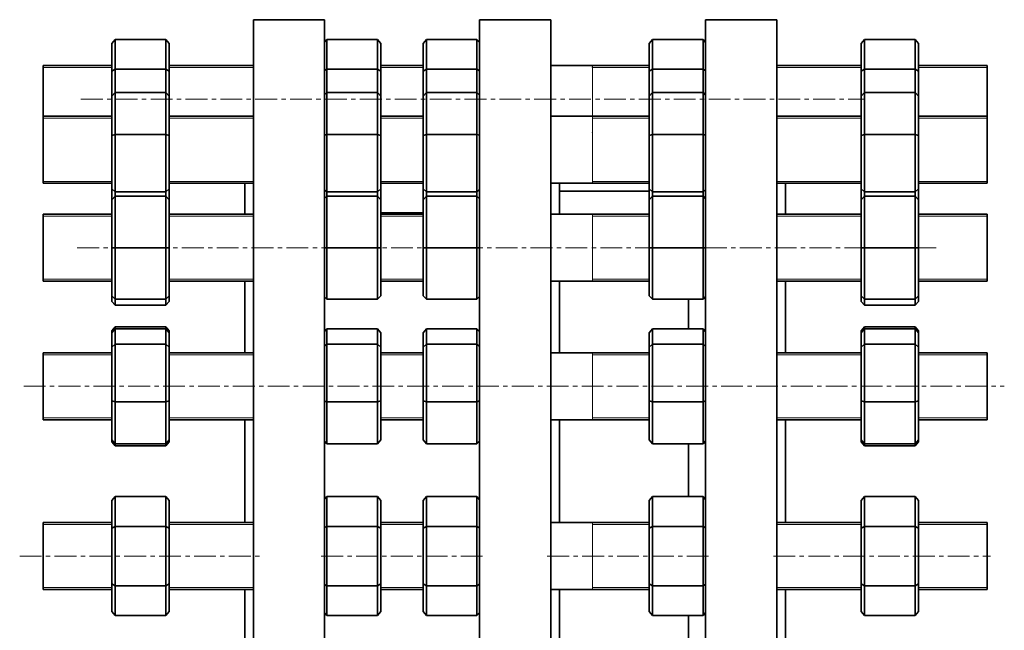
# Model space of a CAD drawing. Header units: millimetres. Extents: x -562 to 1075, y 1 to 1072.
# Tile 5 of 7: x -562 to 12, y 717 to 1072. Entities that reach past the tile are written whole.
import ezdxf

# ---------------------------------------------------------------- set-up
doc = ezdxf.new("R2010")
doc.units = ezdxf.units.MM
doc.linetypes.add('CENTERX2', pattern=[20.32, 12.7, -2.54, 2.54, -2.54])
doc.layers.add('NOTE', color=7, linetype='Continuous')

msp = doc.modelspace()

# ---------------------------------------------------------------- linework, layer by layer
at = {"color": 7, "linetype": 'Continuous', "lineweight": 35}
for p, q in [((-384.13, 1072.47), (-425.63, 1072.47)), ((-425.63, 592.47), (-425.63, 1072.47)), ((-384.13, 592.47), (-384.13, 1072.47)), ((-252.38, 1072.47), (-293.88, 1072.47)), ((-293.88, 592.47), (-293.88, 1072.47)), ((-252.38, 592.47), (-252.38, 1072.47)), ((-120.63, 1072.47), (-162.13, 1072.47)), ((-162.13, 592.47), (-162.13, 1072.47)), ((-120.63, 592.47), (-120.63, 1072.47)), ((-508.13, 1058.56), (-506.13, 1060.87)), ((-508.13, 1042.4), (-508.13, 1058.56)), ((-506.13, 1060.87), (-506.13, 1043.55)), ((-476.73, 1060.87), (-506.13, 1060.87)), ((-476.73, 1043.55), (-476.73, 1060.87)), ((-476.73, 1060.87), (-474.73, 1058.56)), ((-474.73, 1058.56), (-474.73, 1042.4)), ((-384.13, 1059.36), (-382.82, 1060.87)), ((-382.82, 1060.87), (-382.82, 1043.55)), ((-353.42, 1060.87), (-382.82, 1060.87)), ((-353.42, 1043.55), (-353.42, 1060.87)), ((-353.42, 1060.87), (-351.42, 1058.56)), ((-351.42, 1058.56), (-351.42, 1042.4)), ((-326.82, 1058.56), (-324.82, 1060.87)), ((-326.82, 1042.4), (-326.82, 1058.56)), ((-324.82, 1060.87), (-324.82, 1043.55)), ((-295.42, 1060.87), (-324.82, 1060.87)), ((-295.42, 1043.55), (-295.42, 1060.87)), ((-295.42, 1060.87), (-293.88, 1059.09)), ((-195.07, 1058.56), (-193.07, 1060.87)), ((-195.07, 1042.4), (-195.07, 1058.56)), ((-193.07, 1060.87), (-193.07, 1043.55)), ((-163.67, 1060.87), (-193.07, 1060.87)), ((-163.67, 1043.55), (-163.67, 1060.87)), ((-163.67, 1060.87), (-162.13, 1059.09)), ((-71.53, 1058.56), (-69.53, 1060.87)), ((-71.53, 1042.4), (-71.53, 1058.56)), ((-69.53, 1060.87), (-69.53, 1043.55)), ((-40.13, 1060.87), (-69.53, 1060.87)), ((-40.13, 1043.55), (-40.13, 1060.87)), ((-40.13, 1060.87), (-38.13, 1058.56)), ((-38.13, 1058.56), (-38.13, 1042.4)), ((-508.13, 1045.73), (-548.13, 1045.73)), ((-548.13, 1026.23), (-548.13, 1045.73)), ((-425.63, 1045.73), (-474.73, 1045.73)), ((-326.82, 1045.73), (-351.42, 1045.73)), ((-195.07, 1045.73), (-252.38, 1045.73)), ((-71.53, 1045.73), (-120.63, 1045.73)), ((1.87, 1045.73), (-38.13, 1045.73)), ((1.87, 1026.23), (1.87, 1045.73)), ((-508.13, 1042.4), (-506.13, 1043.55)), ((-508.13, 1027.9), (-508.13, 1042.4)), ((-506.13, 1043.55), (-506.13, 1030.13)), ((-476.73, 1043.55), (-506.13, 1043.55)), ((-476.73, 1043.55), (-474.73, 1042.4)), ((-476.73, 1030.13), (-476.73, 1043.55)), ((-474.73, 1042.4), (-474.73, 1027.9)), ((-384.13, 1042.79), (-382.82, 1043.55)), ((-382.82, 1043.55), (-382.82, 1030.13)), ((-353.42, 1043.55), (-382.82, 1043.55)), ((-353.42, 1030.13), (-353.42, 1043.55)), ((-353.42, 1043.55), (-351.42, 1042.4)), ((-351.42, 1042.4), (-351.42, 1027.9)), ((-326.82, 1042.4), (-324.82, 1043.55)), ((-326.82, 1027.9), (-326.82, 1042.4)), ((-324.82, 1043.55), (-324.82, 1030.13)), ((-295.42, 1043.55), (-324.82, 1043.55)), ((-295.42, 1030.13), (-295.42, 1043.55)), ((-295.42, 1043.55), (-293.88, 1042.66)), ((-195.07, 1042.4), (-193.07, 1043.55)), ((-195.07, 1027.9), (-195.07, 1042.4)), ((-193.07, 1043.55), (-193.07, 1030.13)), ((-163.67, 1043.55), (-193.07, 1043.55)), ((-163.67, 1030.13), (-163.67, 1043.55)), ((-163.67, 1043.55), (-162.13, 1042.66)), ((-71.53, 1042.4), (-69.53, 1043.55)), ((-71.53, 1027.9), (-71.53, 1042.4)), ((-69.53, 1043.55), (-69.53, 1030.13)), ((-40.13, 1043.55), (-69.53, 1043.55)), ((-40.13, 1030.13), (-40.13, 1043.55)), ((-40.13, 1043.55), (-38.13, 1042.4)), ((-38.13, 1042.4), (-38.13, 1027.9)), ((-508.13, 1027.9), (-506.13, 1030.13)), ((-508.13, 1005.04), (-508.13, 1027.9)), ((-506.13, 1030.13), (-506.13, 1005.64)), ((-476.73, 1030.13), (-506.13, 1030.13)), ((-476.73, 1005.64), (-476.73, 1030.13)), ((-476.73, 1030.13), (-474.73, 1027.9)), ((-474.73, 1027.9), (-474.73, 1005.04)), ((-384.13, 1028.67), (-382.82, 1030.13)), ((-382.82, 1030.13), (-382.82, 1005.64)), ((-353.42, 1030.13), (-382.82, 1030.13)), ((-353.42, 1005.64), (-353.42, 1030.13)), ((-353.42, 1030.13), (-351.42, 1027.9)), ((-351.42, 1027.9), (-351.42, 1005.04)), ((-326.82, 1027.9), (-324.82, 1030.13)), ((-326.82, 1005.04), (-326.82, 1027.9)), ((-324.82, 1030.13), (-324.82, 1005.64)), ((-295.42, 1030.13), (-324.82, 1030.13)), ((-295.42, 1005.64), (-295.42, 1030.13)), ((-295.42, 1030.13), (-293.88, 1028.41)), ((-195.07, 1027.9), (-193.07, 1030.13)), ((-195.07, 1005.04), (-195.07, 1027.9)), ((-193.07, 1030.13), (-193.07, 1005.64)), ((-163.67, 1030.13), (-193.07, 1030.13)), ((-163.67, 1005.64), (-163.67, 1030.13)), ((-163.67, 1030.13), (-162.13, 1028.41)), ((-71.53, 1027.9), (-69.53, 1030.13)), ((-71.53, 1005.04), (-71.53, 1027.9)), ((-69.53, 1030.13), (-69.53, 1005.64)), ((-40.13, 1030.13), (-69.53, 1030.13)), ((-40.13, 1005.64), (-40.13, 1030.13)), ((-40.13, 1030.13), (-38.13, 1027.9)), ((-38.13, 1027.9), (-38.13, 1005.04)), ((-548.13, 1016.17), (-548.13, 1026.23)), ((1.87, 1016.17), (1.87, 1026.23)), ((-508.13, 1016.17), (-548.13, 1016.17)), ((-548.13, 991.62), (-548.13, 1016.17)), ((-425.63, 1016.17), (-474.73, 1016.17)), ((-326.82, 1016.17), (-351.42, 1016.17)), ((-195.07, 1016.17), (-252.38, 1016.17)), ((-71.53, 1016.17), (-120.63, 1016.17)), ((1.87, 1016.17), (-38.13, 1016.17)), ((1.87, 991.62), (1.87, 1016.17)), ((-508.13, 1005.04), (-506.13, 1005.64)), ((-508.13, 973.81), (-508.13, 1005.04)), ((-476.73, 1005.64), (-506.13, 1005.64)), ((-506.13, 1005.64), (-506.13, 972.17)), ((-476.73, 972.17), (-476.73, 1005.64)), ((-476.73, 1005.64), (-474.73, 1005.04)), ((-474.73, 1005.04), (-474.73, 973.81)), ((-384.13, 1005.24), (-382.82, 1005.64)), ((-353.42, 1005.64), (-382.82, 1005.64)), ((-382.82, 1005.64), (-382.82, 972.17)), ((-353.42, 1005.64), (-351.42, 1005.04)), ((-353.42, 972.17), (-353.42, 1005.64)), ((-351.42, 1005.04), (-351.42, 973.81)), ((-326.82, 1005.04), (-324.82, 1005.64)), ((-326.82, 973.81), (-326.82, 1005.04)), ((-295.42, 1005.64), (-324.82, 1005.64)), ((-324.82, 1005.64), (-324.82, 972.17)), ((-295.42, 1005.64), (-293.88, 1005.18)), ((-295.42, 972.17), (-295.42, 1005.64)), ((-195.07, 1005.04), (-193.07, 1005.64)), ((-195.07, 973.81), (-195.07, 1005.04)), ((-193.07, 1005.64), (-193.07, 972.17)), ((-163.67, 1005.64), (-193.07, 1005.64)), ((-163.67, 972.17), (-163.67, 1005.64)), ((-163.67, 1005.64), (-162.13, 1005.17)), ((-71.53, 1005.04), (-69.53, 1005.64)), ((-71.53, 973.81), (-71.53, 1005.04)), ((-40.13, 1005.64), (-69.53, 1005.64)), ((-69.53, 1005.64), (-69.53, 972.17)), ((-40.13, 1005.64), (-38.13, 1005.04)), ((-40.13, 972.17), (-40.13, 1005.64)), ((-38.13, 1005.04), (-38.13, 973.81)), ((-548.13, 977.17), (-548.13, 991.62)), ((1.87, 977.17), (1.87, 991.62)), ((-548.13, 977.17), (-508.13, 977.17)), ((-474.73, 977.17), (-425.63, 977.17)), ((-430.63, 959.06), (-430.63, 977.17)), ((-351.42, 977.17), (-326.82, 977.17)), ((-252.38, 977.17), (-195.07, 977.17)), ((-247.38, 959.06), (-247.38, 977.17)), ((-120.63, 977.17), (-71.53, 977.17)), ((-115.63, 959.06), (-115.63, 977.17)), ((-38.13, 977.17), (1.87, 977.17)), ((-506.13, 972.17), (-508.13, 973.81)), ((-508.13, 967.56), (-508.13, 973.81)), ((-508.13, 967.56), (-506.13, 969.56)), ((-476.73, 972.17), (-506.13, 972.17)), ((-506.13, 972.17), (-506.13, 969.56)), ((-506.13, 969.56), (-506.13, 939.56)), ((-476.73, 969.56), (-506.13, 969.56)), ((-476.73, 972.17), (-474.73, 973.81)), ((-476.73, 969.56), (-476.73, 972.17)), ((-476.73, 939.56), (-476.73, 969.56)), ((-476.73, 969.56), (-474.73, 967.56)), ((-474.73, 973.81), (-474.73, 967.56)), ((-382.82, 972.17), (-384.13, 973.25)), ((-384.13, 968.25), (-382.82, 969.56)), ((-353.42, 972.17), (-382.82, 972.17)), ((-382.82, 972.17), (-382.82, 969.56)), ((-382.82, 969.56), (-382.82, 939.56)), ((-353.42, 969.56), (-382.82, 969.56)), ((-353.42, 972.17), (-351.42, 973.81)), ((-353.42, 969.56), (-353.42, 972.17)), ((-353.42, 939.56), (-353.42, 969.56)), ((-353.42, 969.56), (-351.42, 967.56)), ((-351.42, 973.81), (-351.42, 967.56)), ((-324.82, 972.17), (-326.82, 973.81)), ((-326.82, 967.56), (-326.82, 973.81)), ((-326.82, 967.56), (-324.82, 969.56)), ((-295.42, 972.17), (-324.82, 972.17)), ((-324.82, 972.17), (-324.82, 969.56)), ((-324.82, 969.56), (-324.82, 939.56)), ((-295.42, 969.56), (-324.82, 969.56)), ((-295.42, 972.17), (-293.88, 973.43)), ((-295.42, 969.56), (-295.42, 972.17)), ((-295.42, 939.56), (-295.42, 969.56)), ((-295.42, 969.56), (-293.88, 968.03)), ((-195.07, 972.47), (-247.38, 972.47)), ((-193.07, 972.17), (-195.07, 973.81)), ((-195.07, 967.56), (-195.07, 973.81)), ((-195.07, 967.56), (-193.07, 969.56)), ((-163.67, 972.17), (-193.07, 972.17)), ((-193.07, 972.17), (-193.07, 969.56)), ((-193.07, 969.56), (-193.07, 939.56)), ((-163.67, 969.56), (-193.07, 969.56)), ((-163.67, 972.17), (-162.13, 973.43)), ((-163.67, 969.56), (-163.67, 972.17)), ((-163.67, 939.56), (-163.67, 969.56)), ((-163.67, 969.56), (-162.13, 968.02)), ((-69.53, 972.17), (-71.53, 973.81)), ((-71.53, 967.56), (-71.53, 973.81)), ((-71.53, 967.56), (-69.53, 969.56)), ((-40.13, 972.17), (-69.53, 972.17)), ((-69.53, 972.17), (-69.53, 969.56)), ((-69.53, 969.56), (-69.53, 939.56)), ((-40.13, 969.56), (-69.53, 969.56)), ((-40.13, 972.17), (-38.13, 973.81)), ((-40.13, 969.56), (-40.13, 972.17)), ((-40.13, 939.56), (-40.13, 969.56)), ((-40.13, 969.56), (-38.13, 967.56)), ((-38.13, 973.81), (-38.13, 967.56)), ((-508.13, 939.56), (-508.13, 967.56)), ((-474.73, 967.56), (-474.73, 939.56)), ((-351.42, 967.56), (-351.42, 939.56)), ((-326.82, 939.56), (-326.82, 967.56)), ((-195.07, 939.56), (-195.07, 967.56)), ((-71.53, 939.56), (-71.53, 967.56)), ((-38.13, 967.56), (-38.13, 939.56)), ((-508.13, 959.06), (-548.13, 959.06)), ((-548.13, 929.81), (-548.13, 959.06)), ((-425.63, 959.06), (-474.73, 959.06)), ((-326.82, 959.97), (-351.42, 959.97)), ((-326.82, 959.06), (-351.42, 959.06)), ((-195.07, 959.06), (-252.38, 959.06)), ((-71.53, 959.06), (-120.63, 959.06)), ((1.87, 959.06), (-38.13, 959.06)), ((1.87, 929.81), (1.87, 959.06)), ((-508.13, 939.56), (-506.13, 939.56)), ((-508.13, 911.56), (-508.13, 939.56)), ((-506.13, 939.56), (-506.13, 909.56)), ((-476.73, 939.56), (-506.13, 939.56)), ((-476.73, 939.56), (-474.73, 939.56)), ((-476.73, 909.56), (-476.73, 939.56)), ((-474.73, 939.56), (-474.73, 911.56)), ((-384.13, 939.56), (-382.82, 939.56)), ((-382.82, 939.56), (-382.82, 909.56)), ((-353.42, 939.56), (-382.82, 939.56)), ((-353.42, 909.56), (-353.42, 939.56)), ((-353.42, 939.56), (-351.42, 939.56)), ((-351.42, 939.56), (-351.42, 911.56)), ((-326.82, 939.56), (-324.82, 939.56)), ((-326.82, 911.56), (-326.82, 939.56)), ((-295.42, 939.56), (-324.82, 939.56)), ((-324.82, 939.56), (-324.82, 909.56)), ((-295.42, 909.56), (-295.42, 939.56)), ((-295.42, 939.56), (-293.88, 939.56)), ((-195.07, 911.56), (-195.07, 939.56)), ((-195.07, 939.56), (-193.07, 939.56)), ((-193.07, 939.56), (-193.07, 909.56)), ((-163.67, 939.56), (-193.07, 939.56)), ((-163.67, 909.56), (-163.67, 939.56)), ((-163.67, 939.56), (-162.13, 939.56)), ((-71.53, 911.56), (-71.53, 939.56)), ((-71.53, 939.56), (-69.53, 939.56)), ((-69.53, 939.56), (-69.53, 909.56)), ((-40.13, 939.56), (-69.53, 939.56)), ((-40.13, 909.56), (-40.13, 939.56)), ((-40.13, 939.56), (-38.13, 939.56)), ((-38.13, 939.56), (-38.13, 911.56)), ((-548.13, 920.06), (-548.13, 929.81)), ((1.87, 920.06), (1.87, 929.81)), ((-548.13, 920.06), (-508.13, 920.06)), ((-474.73, 920.06), (-425.63, 920.06)), ((-474.73, 919.01), (-474.66, 919.01)), ((-430.63, 878.31), (-430.63, 920.06)), ((-351.42, 920.06), (-326.82, 920.06)), ((-252.38, 920.06), (-195.07, 920.06)), ((-247.38, 878.31), (-247.38, 920.06)), ((-120.63, 920.06), (-71.53, 920.06)), ((-115.63, 878.31), (-115.63, 920.06)), ((-38.13, 920.06), (1.87, 920.06)), ((-38.13, 919.01), (-38.06, 919.01)), ((-508.13, 908.33), (-508.13, 911.56)), ((-506.13, 909.56), (-508.13, 911.56)), ((-506.13, 906.1), (-508.13, 908.33)), ((-506.13, 909.56), (-506.13, 906.1)), ((-476.73, 909.56), (-506.13, 909.56)), ((-476.73, 909.56), (-474.73, 911.56)), ((-476.73, 906.1), (-476.73, 909.56)), ((-474.73, 908.33), (-476.73, 906.1)), ((-474.73, 911.56), (-474.73, 908.33)), ((-382.82, 909.56), (-384.13, 910.88)), ((-353.42, 909.56), (-382.82, 909.56)), ((-353.42, 909.56), (-351.42, 911.56)), ((-324.82, 909.56), (-326.82, 911.56)), ((-295.42, 909.56), (-324.82, 909.56)), ((-295.42, 909.56), (-293.88, 911.1)), ((-193.07, 909.56), (-195.07, 911.56)), ((-163.67, 909.56), (-193.07, 909.56)), ((-172.13, 892.27), (-172.13, 909.56)), ((-163.67, 909.56), (-162.13, 911.11)), ((-71.53, 908.33), (-71.53, 911.56)), ((-69.53, 909.56), (-71.53, 911.56)), ((-69.53, 906.1), (-71.53, 908.33)), ((-69.53, 909.56), (-69.53, 906.1)), ((-40.13, 909.56), (-69.53, 909.56)), ((-40.13, 909.56), (-38.13, 911.56)), ((-40.13, 906.1), (-40.13, 909.56)), ((-38.13, 908.33), (-40.13, 906.1)), ((-38.13, 911.56), (-38.13, 908.33)), ((-476.73, 906.1), (-506.13, 906.1)), ((-40.13, 906.1), (-69.53, 906.1)), ((-508.13, 891.14), (-506.13, 893.45)), ((-508.13, 890.04), (-506.13, 892.27)), ((-508.13, 890.04), (-508.13, 891.14)), ((-508.13, 881.67), (-508.13, 890.04)), ((-506.13, 893.45), (-506.13, 892.27)), ((-476.73, 893.45), (-506.13, 893.45)), ((-506.13, 892.27), (-506.13, 883.3)), ((-476.73, 892.27), (-506.13, 892.27)), ((-476.73, 892.27), (-476.73, 893.45)), ((-476.73, 893.45), (-474.73, 891.14)), ((-476.73, 883.3), (-476.73, 892.27)), ((-474.73, 890.04), (-476.73, 892.27)), ((-474.73, 891.14), (-474.73, 890.04)), ((-474.73, 890.04), (-474.73, 881.67)), ((-384.13, 890.8), (-382.82, 892.27)), ((-382.82, 892.27), (-382.82, 883.3)), ((-353.42, 892.27), (-382.82, 892.27)), ((-353.42, 883.3), (-353.42, 892.27)), ((-351.42, 890.04), (-353.42, 892.27)), ((-351.42, 890.04), (-351.42, 881.67)), ((-326.82, 890.04), (-324.82, 892.27)), ((-326.82, 881.67), (-326.82, 890.04)), ((-324.82, 892.27), (-324.82, 883.3)), ((-295.42, 892.27), (-324.82, 892.27)), ((-295.42, 883.3), (-295.42, 892.27)), ((-293.88, 890.55), (-295.42, 892.27)), ((-195.07, 890.04), (-193.07, 892.27)), ((-195.07, 881.67), (-195.07, 890.04)), ((-193.07, 892.27), (-193.07, 883.3)), ((-163.67, 892.27), (-193.07, 892.27)), ((-163.67, 883.3), (-163.67, 892.27)), ((-162.13, 890.54), (-163.67, 892.27)), ((-71.53, 891.14), (-69.53, 893.45)), ((-71.53, 890.04), (-69.53, 892.27)), ((-71.53, 890.04), (-71.53, 891.14)), ((-71.53, 881.67), (-71.53, 890.04)), ((-69.53, 893.45), (-69.53, 892.27)), ((-40.13, 893.45), (-69.53, 893.45)), ((-69.53, 892.27), (-69.53, 883.3)), ((-40.13, 892.27), (-69.53, 892.27)), ((-40.13, 892.27), (-40.13, 893.45)), ((-40.13, 893.45), (-38.13, 891.14)), ((-40.13, 883.3), (-40.13, 892.27)), ((-38.13, 890.04), (-40.13, 892.27)), ((-38.13, 891.14), (-38.13, 890.04)), ((-38.13, 890.04), (-38.13, 881.67)), ((-508.13, 878.31), (-548.13, 878.31)), ((-548.13, 845.02), (-548.13, 878.31)), ((-508.13, 881.67), (-506.13, 883.3)), ((-508.13, 850.44), (-508.13, 881.67)), ((-506.13, 883.3), (-506.13, 849.84)), ((-476.73, 883.3), (-506.13, 883.3)), ((-476.73, 849.84), (-476.73, 883.3)), ((-476.73, 883.3), (-474.73, 881.67)), ((-474.73, 881.67), (-474.73, 850.44)), ((-425.63, 878.31), (-474.73, 878.31)), ((-384.13, 882.23), (-382.82, 883.3)), ((-382.82, 883.3), (-382.82, 849.84)), ((-353.42, 883.3), (-382.82, 883.3)), ((-353.42, 849.84), (-353.42, 883.3)), ((-353.42, 883.3), (-351.42, 881.67)), ((-351.42, 881.67), (-351.42, 850.44)), ((-326.82, 878.31), (-351.42, 878.31)), ((-326.82, 881.67), (-324.82, 883.3)), ((-326.82, 850.44), (-326.82, 881.67)), ((-324.82, 883.3), (-324.82, 849.84)), ((-295.42, 883.3), (-324.82, 883.3)), ((-295.42, 849.84), (-295.42, 883.3)), ((-295.42, 883.3), (-293.88, 882.04)), ((-195.07, 878.31), (-252.38, 878.31)), ((-195.07, 881.67), (-193.07, 883.3)), ((-195.07, 850.44), (-195.07, 881.67)), ((-193.07, 883.3), (-193.07, 849.84)), ((-163.67, 883.3), (-193.07, 883.3)), ((-163.67, 849.84), (-163.67, 883.3)), ((-163.67, 883.3), (-162.13, 882.04)), ((-71.53, 878.31), (-120.63, 878.31)), ((-71.53, 881.67), (-69.53, 883.3)), ((-71.53, 850.44), (-71.53, 881.67)), ((-69.53, 883.3), (-69.53, 849.84)), ((-40.13, 883.3), (-69.53, 883.3)), ((-40.13, 849.84), (-40.13, 883.3)), ((-40.13, 883.3), (-38.13, 881.67)), ((-38.13, 881.67), (-38.13, 850.44)), ((1.87, 878.31), (-38.13, 878.31)), ((1.87, 845.02), (1.87, 878.31)), ((-508.13, 850.44), (-506.13, 849.84)), ((-508.13, 827.58), (-508.13, 850.44)), ((-506.13, 849.84), (-506.13, 825.34)), ((-476.73, 849.84), (-506.13, 849.84)), ((-476.73, 849.84), (-474.73, 850.44)), ((-476.73, 825.34), (-476.73, 849.84)), ((-474.73, 850.44), (-474.73, 827.58)), ((-384.13, 850.23), (-382.82, 849.84)), ((-353.42, 849.84), (-382.82, 849.84)), ((-382.82, 849.84), (-382.82, 825.34)), ((-353.42, 849.84), (-351.42, 850.44)), ((-353.42, 825.34), (-353.42, 849.84)), ((-351.42, 850.44), (-351.42, 827.58)), ((-326.82, 827.58), (-326.82, 850.44)), ((-326.82, 850.44), (-324.82, 849.84)), ((-324.82, 849.84), (-324.82, 825.34)), ((-295.42, 849.84), (-324.82, 849.84)), ((-295.42, 849.84), (-293.88, 850.3)), ((-295.42, 825.34), (-295.42, 849.84)), ((-195.07, 850.44), (-193.07, 849.84)), ((-195.07, 827.58), (-195.07, 850.44)), ((-193.07, 849.84), (-193.07, 825.34)), ((-163.67, 849.84), (-193.07, 849.84)), ((-163.67, 849.84), (-162.13, 850.3)), ((-163.67, 825.34), (-163.67, 849.84)), ((-71.53, 850.44), (-69.53, 849.84)), ((-71.53, 827.58), (-71.53, 850.44)), ((-69.53, 849.84), (-69.53, 825.34)), ((-40.13, 849.84), (-69.53, 849.84)), ((-40.13, 849.84), (-38.13, 850.44)), ((-40.13, 825.34), (-40.13, 849.84)), ((-38.13, 850.44), (-38.13, 827.58)), ((-548.13, 839.31), (-548.13, 845.02)), ((1.87, 839.31), (1.87, 845.02)), ((-548.13, 839.31), (-508.13, 839.31)), ((-474.73, 839.31), (-425.63, 839.31)), ((-430.63, 779.4), (-430.63, 839.31)), ((-351.42, 839.31), (-326.82, 839.31)), ((-252.38, 839.31), (-195.07, 839.31)), ((-247.38, 779.4), (-247.38, 839.31)), ((-120.63, 839.31), (-71.53, 839.31)), ((-115.63, 779.4), (-115.63, 839.31)), ((-38.13, 839.31), (1.87, 839.31)), ((-508.13, 826.47), (-508.13, 827.58)), ((-506.13, 825.34), (-508.13, 827.58)), ((-506.13, 824.16), (-508.13, 826.47)), ((-476.73, 825.34), (-474.73, 827.58)), ((-474.73, 826.47), (-476.73, 824.16)), ((-474.73, 827.58), (-474.73, 826.47)), ((-382.82, 825.34), (-384.13, 826.81)), ((-353.42, 825.34), (-351.42, 827.58)), ((-324.82, 825.34), (-326.82, 827.58)), ((-295.42, 825.34), (-293.88, 827.06)), ((-193.07, 825.34), (-195.07, 827.58)), ((-163.67, 825.34), (-162.13, 827.07)), ((-71.53, 826.47), (-71.53, 827.58)), ((-69.53, 825.34), (-71.53, 827.58)), ((-69.53, 824.16), (-71.53, 826.47)), ((-40.13, 825.34), (-38.13, 827.58)), ((-38.13, 826.47), (-40.13, 824.16)), ((-38.13, 827.58), (-38.13, 826.47)), ((-506.13, 825.34), (-506.13, 824.16)), ((-476.73, 825.34), (-506.13, 825.34)), ((-476.73, 824.16), (-506.13, 824.16)), ((-476.73, 824.16), (-476.73, 825.34)), ((-353.42, 825.34), (-382.82, 825.34)), ((-295.42, 825.34), (-324.82, 825.34)), ((-163.67, 825.34), (-193.07, 825.34)), ((-172.13, 794.54), (-172.13, 825.34)), ((-69.53, 825.34), (-69.53, 824.16)), ((-40.13, 825.34), (-69.53, 825.34)), ((-40.13, 824.16), (-69.53, 824.16)), ((-40.13, 824.16), (-40.13, 825.34)), ((-508.13, 792.23), (-506.13, 794.54)), ((-508.13, 776.06), (-508.13, 792.23)), ((-506.13, 794.54), (-506.13, 777.22)), ((-476.73, 794.54), (-506.13, 794.54)), ((-476.73, 777.22), (-476.73, 794.54)), ((-474.73, 792.23), (-476.73, 794.54)), ((-474.73, 792.23), (-474.73, 776.06)), ((-384.13, 793.02), (-382.82, 794.54)), ((-382.82, 794.54), (-382.82, 777.22)), ((-353.42, 794.54), (-382.82, 794.54)), ((-353.42, 777.22), (-353.42, 794.54)), ((-351.42, 792.23), (-353.42, 794.54)), ((-351.42, 792.23), (-351.42, 776.06)), ((-326.82, 792.23), (-324.82, 794.54)), ((-326.82, 776.06), (-326.82, 792.23)), ((-324.82, 794.54), (-324.82, 777.22)), ((-295.42, 794.54), (-324.82, 794.54)), ((-295.42, 777.22), (-295.42, 794.54)), ((-293.88, 792.76), (-295.42, 794.54)), ((-195.07, 792.23), (-193.07, 794.54)), ((-195.07, 776.06), (-195.07, 792.23)), ((-193.07, 794.54), (-193.07, 777.22)), ((-163.67, 794.54), (-193.07, 794.54)), ((-163.67, 777.22), (-163.67, 794.54)), ((-162.13, 792.76), (-163.67, 794.54)), ((-71.53, 792.23), (-69.53, 794.54)), ((-71.53, 776.06), (-71.53, 792.23)), ((-69.53, 794.54), (-69.53, 777.22)), ((-40.13, 794.54), (-69.53, 794.54)), ((-40.13, 777.22), (-40.13, 794.54)), ((-38.13, 792.23), (-40.13, 794.54)), ((-38.13, 792.23), (-38.13, 776.06)), ((-508.13, 779.4), (-548.13, 779.4)), ((-548.13, 743.01), (-548.13, 779.4)), ((-508.13, 776.06), (-506.13, 777.22)), ((-508.13, 743.73), (-508.13, 776.06)), ((-506.13, 777.22), (-506.13, 742.58)), ((-476.73, 777.22), (-506.13, 777.22)), ((-476.73, 742.58), (-476.73, 777.22)), ((-476.73, 777.22), (-474.73, 776.06)), ((-425.63, 779.4), (-474.73, 779.4)), ((-474.73, 776.06), (-474.73, 743.73)), ((-384.13, 776.46), (-382.82, 777.22)), ((-382.82, 777.22), (-382.82, 742.58)), ((-353.42, 777.22), (-382.82, 777.22)), ((-353.42, 742.58), (-353.42, 777.22)), ((-353.42, 777.22), (-351.42, 776.06)), ((-326.82, 779.4), (-351.42, 779.4)), ((-351.42, 776.06), (-351.42, 743.73)), ((-326.82, 776.06), (-324.82, 777.22)), ((-326.82, 743.73), (-326.82, 776.06)), ((-324.82, 777.22), (-324.82, 742.58)), ((-295.42, 777.22), (-324.82, 777.22)), ((-295.42, 742.58), (-295.42, 777.22)), ((-295.42, 777.22), (-293.88, 776.33)), ((-195.07, 779.4), (-252.38, 779.4)), ((-195.07, 776.06), (-193.07, 777.22)), ((-195.07, 743.73), (-195.07, 776.06)), ((-193.07, 777.22), (-193.07, 742.58)), ((-163.67, 777.22), (-193.07, 777.22)), ((-163.67, 742.58), (-163.67, 777.22)), ((-163.67, 777.22), (-162.13, 776.33)), ((-71.53, 779.4), (-120.63, 779.4)), ((-71.53, 776.06), (-69.53, 777.22)), ((-71.53, 743.73), (-71.53, 776.06)), ((-69.53, 777.22), (-69.53, 742.58)), ((-40.13, 777.22), (-69.53, 777.22)), ((-40.13, 742.58), (-40.13, 777.22)), ((-40.13, 777.22), (-38.13, 776.06)), ((1.87, 779.4), (-38.13, 779.4)), ((-38.13, 776.06), (-38.13, 743.73)), ((1.87, 743.01), (1.87, 779.4)), ((-548.13, 740.4), (-548.13, 743.01)), ((-548.13, 740.4), (-508.13, 740.4)), ((-508.13, 727.56), (-508.13, 743.73)), ((-508.13, 743.73), (-506.13, 742.58)), ((-506.13, 742.58), (-506.13, 725.26)), ((-476.73, 742.58), (-506.13, 742.58)), ((-476.73, 742.58), (-474.73, 743.73)), ((-476.73, 725.26), (-476.73, 742.58)), ((-474.73, 743.73), (-474.73, 727.56)), ((-474.73, 740.4), (-425.63, 740.4)), ((-430.63, 669.08), (-430.63, 740.4)), ((-384.13, 743.33), (-382.82, 742.58)), ((-382.82, 742.58), (-382.82, 725.26)), ((-353.42, 742.58), (-382.82, 742.58)), ((-353.42, 742.58), (-351.42, 743.73)), ((-353.42, 725.26), (-353.42, 742.58)), ((-351.42, 743.73), (-351.42, 727.56)), ((-351.42, 740.4), (-326.82, 740.4)), ((-326.82, 727.56), (-326.82, 743.73)), ((-326.82, 743.73), (-324.82, 742.58)), ((-324.82, 742.58), (-324.82, 725.26)), ((-295.42, 742.58), (-324.82, 742.58)), ((-295.42, 742.58), (-293.88, 743.46)), ((-295.42, 725.26), (-295.42, 742.58)), ((-252.38, 740.4), (-195.07, 740.4)), ((-247.38, 669.08), (-247.38, 740.4)), ((-195.07, 743.73), (-193.07, 742.58)), ((-195.07, 727.56), (-195.07, 743.73)), ((-193.07, 742.58), (-193.07, 725.26)), ((-163.67, 742.58), (-193.07, 742.58)), ((-163.67, 742.58), (-162.13, 743.47)), ((-163.67, 725.26), (-163.67, 742.58)), ((-120.63, 740.4), (-71.53, 740.4)), ((-115.63, 669.08), (-115.63, 740.4)), ((-71.53, 743.73), (-69.53, 742.58)), ((-71.53, 727.56), (-71.53, 743.73)), ((-40.13, 742.58), (-69.53, 742.58)), ((-69.53, 742.58), (-69.53, 725.26)), ((-40.13, 742.58), (-38.13, 743.73)), ((-40.13, 725.26), (-40.13, 742.58)), ((-38.13, 743.73), (-38.13, 727.56)), ((-38.13, 740.4), (1.87, 740.4)), ((1.87, 740.4), (1.87, 743.01)), ((-506.13, 725.26), (-508.13, 727.56)), ((-476.73, 725.26), (-506.13, 725.26)), ((-476.73, 725.26), (-474.73, 727.56)), ((-382.82, 725.26), (-384.13, 726.77)), ((-353.42, 725.26), (-382.82, 725.26)), ((-353.42, 725.26), (-351.42, 727.56)), ((-324.82, 725.26), (-326.82, 727.56)), ((-295.42, 725.26), (-324.82, 725.26)), ((-295.42, 725.26), (-293.88, 727.03)), ((-193.07, 725.26), (-195.07, 727.56)), ((-163.67, 725.26), (-193.07, 725.26)), ((-172.13, 683.04), (-172.13, 725.26)), ((-163.67, 725.26), (-162.13, 727.04)), ((-69.53, 725.26), (-71.53, 727.56)), ((-40.13, 725.26), (-69.53, 725.26)), ((-40.13, 725.26), (-38.13, 727.56))]:
    msp.add_line(p, q, dxfattribs=at)
at = {"color": 7, "linetype": 'Continuous', "lineweight": 18}
for p, q in [((-508.13, 1044.63), (-548.13, 1044.63)), ((-425.63, 1044.63), (-474.73, 1044.63)), ((-326.82, 1044.63), (-351.42, 1044.63)), ((-195.07, 1044.63), (-228.13, 1044.63)), ((-71.53, 1044.63), (-120.63, 1044.63)), ((1.87, 1044.63), (-38.13, 1044.63)), ((-508.13, 1015.07), (-548.13, 1015.07)), ((-425.63, 1015.07), (-474.73, 1015.07)), ((-326.82, 1015.07), (-351.42, 1015.07)), ((-195.07, 1015.07), (-228.13, 1015.07)), ((-71.53, 1015.07), (-120.63, 1015.07)), ((1.87, 1015.07), (-38.13, 1015.07)), ((-548.13, 978.27), (-508.13, 978.27)), ((-474.73, 978.27), (-425.63, 978.27)), ((-351.42, 978.27), (-326.82, 978.27)), ((-228.13, 978.27), (-195.07, 978.27)), ((-120.63, 978.27), (-71.53, 978.27)), ((-38.13, 978.27), (1.87, 978.27)), ((-508.13, 957.96), (-548.13, 957.96)), ((-425.63, 957.96), (-474.73, 957.96)), ((-326.82, 957.96), (-351.42, 957.96)), ((-195.07, 957.96), (-228.13, 957.96)), ((-71.53, 957.96), (-120.63, 957.96)), ((1.87, 957.96), (-38.13, 957.96)), ((-548.13, 921.17), (-508.13, 921.17)), ((-474.73, 921.17), (-425.63, 921.17)), ((-351.42, 921.17), (-326.82, 921.17)), ((-228.13, 921.17), (-195.07, 921.17)), ((-120.63, 921.17), (-71.53, 921.17)), ((-38.13, 921.17), (1.87, 921.17)), ((-508.13, 877.2), (-548.13, 877.2)), ((-425.63, 877.2), (-474.73, 877.2)), ((-326.82, 877.2), (-351.42, 877.2)), ((-195.07, 877.2), (-228.13, 877.2)), ((-71.53, 877.2), (-120.63, 877.2)), ((1.87, 877.2), (-38.13, 877.2)), ((-548.13, 840.41), (-508.13, 840.41)), ((-474.73, 840.41), (-425.63, 840.41)), ((-351.42, 840.41), (-326.82, 840.41)), ((-228.13, 840.41), (-195.07, 840.41)), ((-120.63, 840.41), (-71.53, 840.41)), ((-38.13, 840.41), (1.87, 840.41)), ((-508.13, 778.29), (-548.13, 778.29)), ((-425.63, 778.29), (-474.73, 778.29)), ((-326.82, 778.29), (-351.42, 778.29)), ((-195.07, 778.29), (-228.13, 778.29)), ((-71.53, 778.29), (-120.63, 778.29)), ((1.87, 778.29), (-38.13, 778.29)), ((-548.13, 741.5), (-508.13, 741.5)), ((-474.73, 741.5), (-425.63, 741.5)), ((-351.42, 741.5), (-326.82, 741.5)), ((-228.13, 741.5), (-195.07, 741.5)), ((-120.63, 741.5), (-71.53, 741.5)), ((-38.13, 741.5), (1.87, 741.5))]:
    msp.add_line(p, q, dxfattribs=at)
at = {"color": 7, "linetype": 'Continuous', "lineweight": 25}
for p, q in [((-228.13, 1044.63), (-228.13, 1045.01)), ((-228.13, 1006.73), (-228.13, 1006.91)), ((-228.13, 977.17), (-228.13, 977.35)), ((-228.13, 977.17), (-228.13, 977.35)), ((-228.13, 920.06), (-228.13, 920.25)), ((-228.13, 839.31), (-228.13, 839.49)), ((-228.13, 740.4), (-228.13, 740.58))]:
    msp.add_line(p, q, dxfattribs=at)
at = {"color": 7, "linetype": 'Continuous', "lineweight": 18, "flags": 128}
for points in [[(-228.13, 1006.91), (-228.13, 1007.45), (-228.13, 1008.34), (-228.13, 1009.57), (-228.13, 1011.1), (-228.13, 1012.92), (-228.13, 1014.98), (-228.13, 1017.26), (-228.13, 1019.7), (-228.13, 1022.26), (-228.13, 1024.9), (-228.13, 1027.56), (-228.13, 1030.2), (-228.13, 1032.76), (-228.13, 1035.2), (-228.13, 1037.47), (-228.13, 1039.54), (-228.13, 1041.36), (-228.13, 1042.89), (-228.13, 1044.12), (-228.13, 1045.01), (-228.13, 1045.55), (-228.13, 1045.73), (-228.13, 1045.73)], [(-228.13, 1045.01), (-228.13, 1045.55), (-228.13, 1045.73)], [(-228.13, 977.35), (-228.13, 977.89), (-228.13, 978.78), (-228.13, 980.01), (-228.13, 981.54), (-228.13, 983.36), (-228.13, 985.42), (-228.13, 987.7), (-228.13, 990.14), (-228.13, 992.7), (-228.13, 995.34), (-228.13, 998), (-228.13, 1000.64), (-228.13, 1003.2), (-228.13, 1005.64), (-228.13, 1007.91), (-228.13, 1009.98), (-228.13, 1011.8), (-228.13, 1013.33), (-228.13, 1014.56), (-228.13, 1015.45), (-228.13, 1015.99), (-228.13, 1016.17), (-228.13, 1016.17)], [(-228.13, 977.35), (-228.13, 977.89), (-228.13, 978.27)], [(-228.13, 920.25), (-228.13, 920.79), (-228.13, 921.68), (-228.13, 922.9), (-228.13, 924.44), (-228.13, 926.25), (-228.13, 928.32), (-228.13, 930.59), (-228.13, 933.03), (-228.13, 935.6), (-228.13, 938.23), (-228.13, 940.9), (-228.13, 943.53), (-228.13, 946.09), (-228.13, 948.54), (-228.13, 950.81), (-228.13, 952.87), (-228.13, 954.69), (-228.13, 956.23), (-228.13, 957.45), (-228.13, 958.34), (-228.13, 958.88), (-228.13, 959.06), (-228.13, 959.06)], [(-228.13, 839.49), (-228.13, 840.03), (-228.13, 840.92), (-228.13, 842.14), (-228.13, 843.68), (-228.13, 845.5), (-228.13, 847.56), (-228.13, 849.83), (-228.13, 852.28), (-228.13, 854.84), (-228.13, 857.47), (-228.13, 860.14), (-228.13, 862.77), (-228.13, 865.34), (-228.13, 867.78), (-228.13, 870.05), (-228.13, 872.12), (-228.13, 873.93), (-228.13, 875.47), (-228.13, 876.69), (-228.13, 877.58), (-228.13, 878.12), (-228.13, 878.31)], [(-228.13, 740.58), (-228.13, 741.12), (-228.13, 742.01), (-228.13, 743.24), (-228.13, 744.77), (-228.13, 746.59), (-228.13, 748.65), (-228.13, 750.93), (-228.13, 753.37), (-228.13, 755.93), (-228.13, 758.57), (-228.13, 761.23), (-228.13, 763.86), (-228.13, 766.43), (-228.13, 768.87), (-228.13, 771.14), (-228.13, 773.21), (-228.13, 775.02), (-228.13, 776.56), (-228.13, 777.78), (-228.13, 778.67), (-228.13, 779.21), (-228.13, 779.4)]]:
    msp.add_lwpolyline(points, dxfattribs=at)
at = {"layer": 'NOTE', "linetype": 'CENTERX2', "lineweight": 18}
for p, q in [((-526.13, 1026.23), (-69.99, 1026.23)), ((-528.26, 939.56), (-26.59, 939.56)), ((-559.48, 858.81), (11.87, 858.81)), ((-561.8, 759.9), (-420.63, 759.9)), ((-386.13, 759.9), (-291.88, 759.9)), ((-254.38, 759.9), (-160.13, 759.9)), ((-122.63, 759.9), (3.87, 759.9))]:
    msp.add_line(p, q, dxfattribs=at)

doc.saveas('drawing.dxf')
